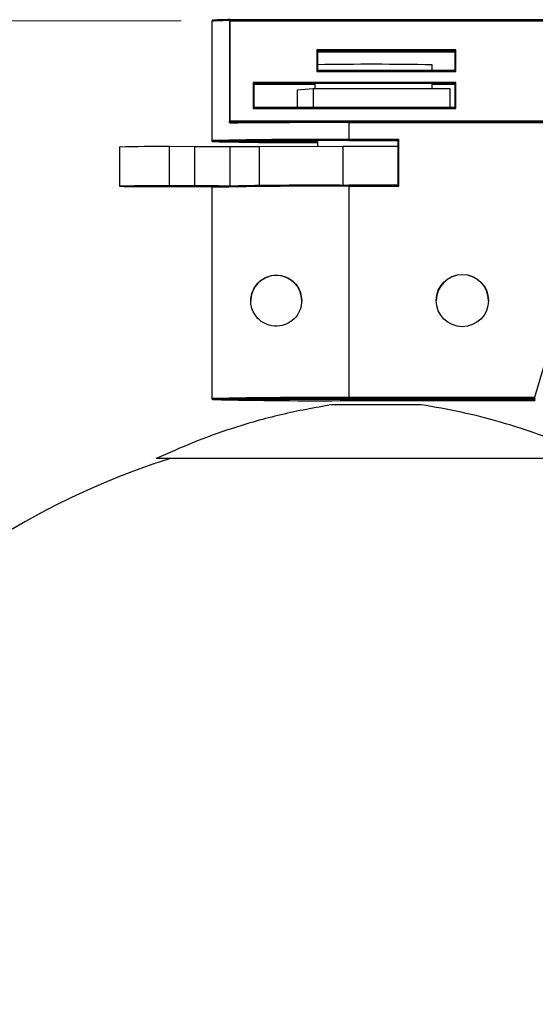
# Model space of a CAD drawing. Header units: millimetres. Extents: x 71.7 to 167.8, y 144.8 to 229.2.
# Tile 3 of 8: x 94.4 to 104.9, y 164.9 to 185. Entities that reach past the tile are written whole.
import ezdxf

# ---------------------------------------------------------------- set-up
doc = ezdxf.new("R2010")
doc.units = ezdxf.units.MM
doc.styles.add('SLDTEXTSTYLE0', font='TXT', dxfattribs={"width": 0.75})
doc.dimstyles.new('SLDDIMSTYLE0', dxfattribs={"dimtxt": 3.5, "dimasz": 3.302, "dimexe": 0, "dimexo": 0.0625, "dimgap": 0.875, "dimtad": 1, "dimdec": 0, "dimlfac": 5, "dimrnd": 1e-09, "dimzin": 12, "dimdsep": 46, "dimtxsty": 'SLDTEXTSTYLE0', "dimsah": 1, "dimcen": 0.09, "dimadec": 0, "dimazin": 3, "dimtfac": 1, "dimtdec": 0, "dimtofl": 0, "dimtmove": 0, "dimatfit": 3, "dimfxl": 0, "dimfrac": 2, "dimtolj": 1, "dimtzin": 12, "dimarcsym": 0})

# ---------------------------------------------------------------- blocks, each defined once
blk = doc.blocks.new('_D')
at = {"color": 7, "linetype": 'Continuous', "lineweight": 0}
for p, q in [((97.71, 184.94), (75.365, 184.94)), ((76.365, 144.785), (76.365, 184.94)), ((100.699, 144.785), (75.365, 144.785))]:
    blk.add_line(p, q, dxfattribs=at)
at = {"color": 7, "linetype": 'Continuous', "lineweight": 18}
for points in [[(76.365, 184.94), (75.857, 181.638), (76.873, 181.638)], [(76.365, 144.785), (76.873, 148.087), (75.857, 148.087)]]:
    blk.add_solid(points, dxfattribs=at)
at = {"color": 7, "linetype": 'Continuous', "lineweight": 18, "insert": (71.853, 161.831), "char_height": 3.5, "attachment_point": 1, "rotation": 90, "style": 'SLDTEXTSTYLE0'}
blk.add_mtext('200', dxfattribs=at)

msp = doc.modelspace()

# ---------------------------------------------------------------- linework, layer by layer
at = {"color": 7, "linetype": 'Continuous', "lineweight": 25}
for p, q in [((98.336, 184.93), (98.336, 182.494)), ((98.336, 184.93), (98.336, 182.494)), ((98.693, 184.94), (98.693, 182.89)), ((110.963, 184.96), (98.71, 184.96)), ((98.71, 184.94), (98.71, 184.96)), ((98.71, 182.89), (98.71, 184.94)), ((98.71, 184.94), (110.963, 184.94)), ((103.318, 184.342), (100.478, 184.342)), ((100.478, 184.342), (100.478, 183.902)), ((100.498, 183.922), (100.498, 184.322)), ((100.498, 184.322), (103.298, 184.322)), ((100.498, 184.312), (103.298, 184.312)), ((100.498, 184.302), (103.298, 184.302)), ((103.298, 184.322), (103.298, 183.922)), ((103.318, 183.902), (103.318, 184.342)), ((102.836, 183.922), (102.836, 184.04)), ((100.478, 183.902), (103.318, 183.902)), ((103.298, 183.922), (100.498, 183.922)), ((103.318, 183.682), (99.178, 183.682)), ((99.178, 183.682), (99.178, 183.15)), ((99.198, 183.17), (99.198, 183.662)), ((99.198, 183.662), (103.298, 183.662)), ((99.198, 183.652), (100.436, 183.652)), ((99.198, 183.642), (100.436, 183.642)), ((100.436, 183.652), (100.436, 183.556)), ((102.836, 183.554), (102.836, 183.652)), ((102.836, 183.652), (103.298, 183.652)), ((102.836, 183.642), (103.298, 183.642)), ((103.298, 183.662), (103.298, 183.17)), ((103.318, 183.15), (103.318, 183.682)), ((100.077, 183.526), (100.406, 183.556)), ((100.077, 183.526), (100.077, 183.17)), ((100.406, 183.556), (100.406, 183.176)), ((103.196, 183.554), (103.196, 183.174)), ((99.178, 183.15), (103.318, 183.15)), ((103.298, 183.17), (99.198, 183.17)), ((100.345, 183.17), (100.406, 183.176)), ((103.196, 183.174), (103.155, 183.17)), ((110.963, 182.89), (98.71, 182.89)), ((108.54, 182.881), (101.132, 182.881)), ((101.132, 182.861), (101.132, 182.881)), ((101.132, 182.861), (101.132, 182.515)), ((101.132, 182.861), (108.54, 182.861)), ((100.496, 182.474), (98.356, 182.474)), ((100.496, 182.474), (100.496, 182.369)), ((102.156, 182.515), (101.132, 182.515)), ((101.132, 182.495), (101.132, 182.515)), ((101.132, 182.495), (102.136, 182.495)), ((102.136, 182.495), (102.136, 181.581)), ((102.156, 181.561), (102.156, 182.515)), ((96.451, 182.363), (96.451, 181.563)), ((97.469, 181.57), (97.469, 182.37)), ((97.987, 182.369), (97.469, 182.37)), ((97.987, 181.569), (97.987, 182.369)), ((98.708, 181.57), (98.708, 182.366)), ((99.306, 182.366), (98.708, 182.366)), ((101.016, 182.371), (99.306, 182.366)), ((99.306, 181.576), (99.306, 182.366)), ((101.016, 181.581), (101.016, 182.371)), ((97.313, 181.556), (97.831, 181.555)), ((97.987, 181.569), (97.469, 181.57)), ((98.336, 181.54), (98.336, 177.23)), ((98.336, 181.54), (98.336, 177.23)), ((101.132, 181.581), (101.132, 181.561)), ((102.136, 181.581), (101.132, 181.581)), ((101.132, 181.561), (101.132, 177.251)), ((101.132, 181.561), (102.156, 181.561)), ((105.213, 178.24), (104.921, 177.251)), ((104.921, 177.21), (98.356, 177.21)), ((104.921, 177.21), (98.356, 177.21)), ((104.921, 177.251), (101.132, 177.251)), ((101.132, 177.251), (101.132, 177.231)), ((101.132, 177.231), (104.921, 177.231)), ((101.132, 177.19), (104.921, 177.19)), ((104.921, 177.231), (104.921, 177.251)), ((104.921, 177.231), (104.921, 177.21)), ((104.921, 177.19), (104.921, 177.21)), ((104.921, 177.21), (104.921, 177.21)), ((102.609, 177.105), (100.789, 177.105)), ((106.199, 176.005), (97.199, 176.005))]:
    msp.add_line(p, q, dxfattribs=at)
at = {"color": 7, "linetype": 'Continuous', "lineweight": 25, "flags": 128}
for points in [[(100.406, 183.556), (100.757, 183.556), (101.108, 183.556), (101.46, 183.556), (101.811, 183.556), (102.161, 183.555), (102.508, 183.555), (102.854, 183.554), (103.196, 183.554)], [(100.406, 183.176), (100.757, 183.176), (101.108, 183.176), (101.46, 183.176), (101.811, 183.176), (102.161, 183.175), (102.508, 183.175), (102.854, 183.174), (103.196, 183.174)], [(97.469, 181.57), (97.273, 181.57), (97.081, 181.569), (96.904, 181.569), (96.747, 181.568), (96.619, 181.567), (96.524, 181.565), (96.468, 181.564), (96.451, 181.563), (96.476, 181.561), (96.541, 181.56), (96.643, 181.559), (96.777, 181.557), (96.939, 181.557), (97.12, 181.556), (97.313, 181.556)]]:
    msp.add_lwpolyline(points, dxfattribs=at)
at = {"color": 7, "linetype": 'Continuous', "lineweight": 25}
msp.add_circle((103.451, 179.231), 0.534, dxfattribs=at)
for centre, radius, start, end in [((98.648, 180.24), 4.701, 89.4613, 93.8059), ((98.672, 180.025), 4.936, 89.5561, 93.6635), ((98.711, 184.941), 0.0188, 93.8951, 183.6817), ((98.708, 183.382), 1.558, 89.9283, 90.5699), ((101.577, 108.965), 75.085, 89.03874, 90.82292), ((98.708, 181.332), 1.558, 89.9283, 90.5699), ((98.734, 182.852), 0.0187, 94.1928, 183.9154), ((100.871, -39.095), 221.956, 89.93247, 90.55632), ((100.872, -37.487), 220.368, 89.93247, 90.55632), ((100.412, 91.263), 91.255, 89.54779, 91.30331), ((100.457, 86.57), 95.927, 89.59652, 91.25459), ((100.095, 253.805), 71.352, 268.60338, 270.32195), ((97.197, 147.609), 34.762, 89.5519, 91.23), ((98.019, 109.968), 72.401, 89.45457, 90.02501), ((101.638, -23.959), 206.331, 89.86152, 90.17251), ((97.915, 296.782), 115.227, 269.95829, 270.2183), ((97.965, 88.707), 92.862, 89.64312, 89.98597), ((100.452, 84.942), 96.621, 89.59654, 91.25456), ((100.417, 90.983), 90.6, 89.54777, 91.30333), ((99.651, 179.224), 0.52, 0.0012, 179.9988), ((103.451, 179.224), 0.534, 0.0012, 179.9988), ((100.412, 85.998), 91.255, 89.54779, 91.30331), ((100.444, 82.39), 94.843, 89.584, 91.26099), ((100.444, 272.03), 94.843, 268.73901, 270.416), ((104.726, 176.57), 0.708, 72.3529, 73.9738), ((104.921, 177.251), 0.02, 269.9995, 343.5686), ((104.921, 177.23), 0.02, 269.9995, 343.5686), ((104.921, 177.23), 0.02, 269.9995, 343.5686), ((104.921, 177.21), 0.02, 269.9995, 343.5686), ((102.365, 160.771), 16, 107.8055, 267.6141), ((101.033, 160.771), 16, 272.3859, 72.1945)]:
    msp.add_arc(centre, radius, start, end, dxfattribs=at)
for centre, major_axis, start_param, end_param in [((100.478, 184.342), (-0.02, 0.02), 3.145301, 4.716097), ((103.318, 184.342), (0.02, 0.02), 1.567088, 3.137884), ((100.478, 183.902), (0.02, 0.02), 6.279477, 7.850273), ((103.318, 183.902), (-0.02, 0.02), 4.716097, 6.286894), ((99.178, 183.682), (-0.02, 0.02), 3.145301, 4.716097), ((103.318, 183.682), (0.02, 0.02), 1.567088, 3.137884), ((99.178, 183.15), (0.02, 0.02), 6.279477, 7.850273), ((103.318, 183.15), (-0.02, 0.02), 4.716097, 6.286894), ((102.156, 182.515), (0.02, 0.02), 1.567088, 3.137884), ((102.156, 181.561), (-0.02, 0.02), 4.716097, 6.286894)]:
    msp.add_ellipse(centre, major_axis=major_axis, ratio=0.003708, start_param=start_param, end_param=end_param, dxfattribs=at)
for points, knots in [([(98.356, 184.95), (98.356, 184.95), (98.354, 184.95), (98.349, 184.949), (98.343, 184.946), (98.339, 184.941), (98.337, 184.935), (98.336, 184.932), (98.336, 184.93)], [0, 0, 0, 0, 0.010504, 0.252366, 0.524774, 0.720913, 0.86013, 1, 1, 1, 1]), ([(98.716, 182.851), (98.713, 182.851), (98.708, 182.852), (98.701, 182.858), (98.696, 182.867), (98.693, 182.878), (98.693, 182.886), (98.693, 182.89)], [0, 0, 0, 0, 0.2389343, 0.4513426, 0.6403773, 0.8201532, 1, 1, 1, 1]), ([(98.733, 182.87), (98.73, 182.871), (98.725, 182.871), (98.719, 182.874), (98.714, 182.879), (98.712, 182.883), (98.71, 182.887), (98.71, 182.889), (98.71, 182.89)], [0, 0, 0, 0, 0.265302, 0.491865, 0.680267, 0.845171, 0.871071, 1, 1, 1, 1]), ([(98.336, 182.494), (98.337, 182.492), (98.337, 182.488), (98.34, 182.482), (98.346, 182.477), (98.351, 182.475), (98.355, 182.475), (98.356, 182.474)], [0, 0, 0, 0, 0.214694, 0.429387, 0.644081, 0.858775, 1, 1, 1, 1]), ([(98.336, 182.494), (98.337, 182.492), (98.337, 182.488), (98.34, 182.482), (98.346, 182.477), (98.351, 182.475), (98.355, 182.475), (98.356, 182.474)], [0, 0, 0, 0, 0.214694, 0.429387, 0.644081, 0.858775, 1, 1, 1, 1]), ([(98.356, 181.56), (98.354, 181.56), (98.35, 181.559), (98.344, 181.556), (98.339, 181.551), (98.337, 181.545), (98.336, 181.542), (98.336, 181.54)], [0, 0, 0, 0, 0.2146942, 0.4293883, 0.6440824, 0.8587762, 1, 1, 1, 1]), ([(100.171, 179.23), (100.166, 179.285), (100.156, 179.396), (100.076, 179.544), (99.959, 179.659), (99.809, 179.733), (99.637, 179.758), (99.455, 179.721), (99.298, 179.623), (99.193, 179.486), (99.138, 179.342), (99.126, 179.2), (99.152, 179.059), (99.22, 178.918), (99.341, 178.796), (99.514, 178.713), (99.709, 178.698), (99.901, 178.76), (100.05, 178.879), (100.152, 179.044), (100.165, 179.167), (100.171, 179.23)], [0, 0, 0, 0, 0.046221, 0.092418, 0.139321, 0.188731, 0.242902, 0.304348, 0.373809, 0.427518, 0.467985, 0.508737, 0.543656, 0.588511, 0.649088, 0.711133, 0.782871, 0.839807, 0.896984, 0.948023, 1, 1, 1, 1]), ([(98.336, 177.23), (98.336, 177.228), (98.337, 177.225), (98.339, 177.22), (98.343, 177.215), (98.349, 177.211), (98.354, 177.21), (98.356, 177.21), (98.356, 177.21)], [0, 0, 0, 0, 0.13987, 0.279087, 0.475226, 0.747634, 0.989496, 1, 1, 1, 1]), ([(98.336, 177.23), (98.336, 177.228), (98.337, 177.225), (98.339, 177.22), (98.343, 177.214), (98.349, 177.211), (98.354, 177.21), (98.356, 177.21), (98.356, 177.21)], [0, 0, 0, 0, 0.13987, 0.279087, 0.475226, 0.747634, 0.989496, 1, 1, 1, 1]), ([(100.789, 177.105), (100.441, 177.043), (99.748, 176.919), (98.805, 176.648), (97.954, 176.345), (97.451, 176.119), (97.199, 176.005)], [0, 0, 0, 0, 0.281271, 0.56059, 0.779894, 1, 1, 1, 1]), ([(106.199, 176.005), (105.878, 176.148), (105.236, 176.433), (104.305, 176.737), (103.429, 176.963), (102.883, 177.058), (102.609, 177.105)], [0, 0, 0, 0, 0.27993, 0.55895, 0.778753, 1, 1, 1, 1])]:
    msp.add_open_spline(points, degree=3, knots=knots, dxfattribs=at)

# ---------------------------------------------------------------- dimensions: what is measured, and where the dimension line sits
at = {"color": 7, "linetype": 'Continuous', "lineweight": 18}
dim = msp.add_linear_dim(base=(76.365, 184.94), p1=(101.699, 144.785), p2=(98.71, 184.94), angle=90, dimstyle='SLDDIMSTYLE0', dxfattribs=at)
dim.commit()
dim.dimension.update_dxf_attribs({"geometry": '_D', "text_midpoint": (76.365, 165.71), "dimtype": 160})

doc.saveas('drawing.dxf')
